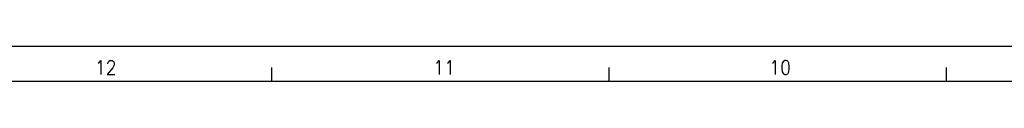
# Model space of a CAD drawing. Header units: millimetres. Extents: x -235 to 1899, y -109 to 485.
# Tile 12 of 41: x 37 to 177, y 480 to 485. Entities that reach past the tile are written whole.
import ezdxf

# ---------------------------------------------------------------- set-up
doc = ezdxf.new("R2010")
doc.units = ezdxf.units.MM
doc.layers.add('1', color=7, linetype='Continuous')
doc.styles.add('CONVERTER_11', font='txt.shx', dxfattribs={"width": 0.9})

# ---------------------------------------------------------------- blocks, each defined once
blk = doc.blocks.new('Marco_a1', base_point=(184.81, 187.78))
at = {"layer": '1', "color": 2, "linetype": 'Continuous'}
for p, q in [((604.81, 484.78), (-235.19, 484.78)), ((72.46, 481.78), (72.46, 479.78)), ((120.4, 481.78), (120.4, 479.78)), ((168.34, 481.78), (168.34, 479.78))]:
    blk.add_line(p, q, dxfattribs=at)
at = {"layer": '1', "color": 7, "linetype": 'Continuous'}
blk.add_line((599.81, 479.78), (-215.19, 479.78), dxfattribs=at)
at = {"layer": '1', "color": 2, "char_height": 2, "attachment_point": 4, "line_spacing_factor": 1.20048, "style": 'CONVERTER_11'}
for s, insert in [('12', (47.35, 481.8)), ('11', (95.45, 481.8)), ('10', (143.2, 481.8))]:
    blk.add_mtext(s, dxfattribs=dict(at, insert=insert))
blk = doc.blocks.new('Top', base_point=(184.81, 187.78))
blk.add_blockref('Marco_a1', (184.81, 187.78))
blk = doc.blocks.new('_dummy_frame__111', base_point=(-235.19, -174.57))
blk.add_blockref('Top', (184.81, 187.78))
blk = doc.blocks.new('_dummy_frame__112', base_point=(-346.5, -309.51))
at = {"layer": '1'}
blk.add_blockref('_dummy_frame__111', (-235.19, -174.57), dxfattribs=at)

msp = doc.modelspace()

# ---------------------------------------------------------------- block references
at = {"layer": '1'}
msp.add_blockref('_dummy_frame__112', (-346.5, -309.51), dxfattribs=at)

doc.saveas('drawing.dxf')
